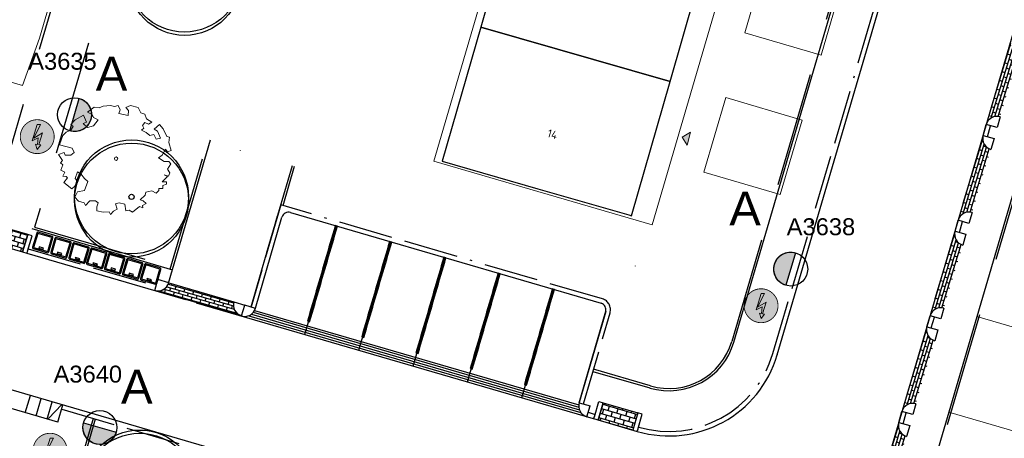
# Model space of a CAD drawing. Header units: metres. Extents: x 253535 to 254630, y 592458 to 593699.
# Tile 26 of 40: x 253860 to 253903, y 592933 to 592951. Entities that reach past the tile are written whole.
import ezdxf
from ezdxf.enums import TextEntityAlignment as Align

# ---------------------------------------------------------------- set-up
doc = ezdxf.new("R2010")
doc.units = ezdxf.units.M
doc.linetypes.add('ACAD_ISO11W100', pattern=[33, 12, -3, 12, -3, 0, -3])
doc.linetypes.add('DASHED', pattern=[19.05, 12.7, -6.35])
for name, color, linetype, lineweight in [('B-WE-GR-BOOM-S2', 114, 'Continuous', 9), ('B-WE-GR-BOOM_STAMDIAMETER-T', 7, 'Continuous', 25), ('B-WE-OG-BEBOUWING-T18', 254, 'Continuous', 18), ('B-WE-OG-TERREIN_ERF-GV', 254, 'Continuous', 18), ('N-woningen', 1, 'Continuous', 0)]:
    doc.layers.add(name, color=color, linetype=linetype, lineweight=lineweight)
doc.layers.add('B-WE-OG-BEBOUWING-GV', color=7, linetype='Continuous', lineweight=30, true_color=0x000000)
for name, color, linetype in [('N-EI-OV-Mast-S', 7, 'Continuous'), ('N-EI-OV-Mast_0_Symbool_Code', 7, 'Continuous'), ('N-EI-OV-Mast_1_Mastnummer-T', 7, 'Continuous'), ('N-EI-OV-Mast_2_Kast-en-Groep-T', 7, 'Continuous'), ('N-EI-OV-Mast_4_Overig_1-T', 7, 'Continuous'), ('N-EI-OV-Mast_5_Overig_2-T', 7, 'Continuous'), ('N-GR-BOOM', 3, 'Continuous'), ('N-WB-ARC-BETONSTEEN KF', 253, 'Continuous'), ('N-WB-ARC-KLINKER DF', 24, 'Continuous'), ('N-WB-BAND OPSLUITBAND 10x20', 7, 'DASHED'), ('N-WB-BAND TROTTOIRBAND 18 20', 7, 'ACAD_ISO11W100'), ('N-WB-CONTAINERVERZAMELPLAATS', 8, 'Continuous'), ('N-WB-INRITBLOK 18 20', 2, 'Continuous'), ('N-WB-KANTVERHARDING', 2, 'Continuous'), ('N-WB-MOLGOOT GEBAKKEN DF', 8, 'Continuous'), ('N-WB-PERRONBAND 18 20', 2, 'Continuous'), ('X-EI-OV-Aansluiting-S', 1, 'Continuous'), ('X-EI-OV-Aansluiting_0_Symbool_Code', 7, 'Continuous'), ('X-EI-OV-Aansluiting_1_Mastnummer-T', 7, 'Continuous'), ('X-EI-OV-Aansluiting_2_Groep_en_Fase-T', 7, 'Continuous'), ('X-EI-OV-Aansluiting_4_Overig_1-T', 7, 'Continuous'), ('X-EI-OV-Aansluiting_5_Overig_2-T', 7, 'Continuous')]:
    doc.layers.add(name, color=color, linetype=linetype)
doc.styles.add('ARIAL', font='arial.ttf')
doc.styles.add('NLCS-ISO', font='txt')
doc.styles.add('NLCS-ISO-M200-T18', font='txt', dxfattribs={"height": 0.36})

# ---------------------------------------------------------------- blocks, each defined once
blk = doc.blocks.new("'BOOM")
for centre, radius in [((0, 0), 2.8), ((0.002, -0.159), 2.8), ((0, 0), 0.126)]:
    blk.add_circle(centre, radius)
blk = doc.blocks.new('SGR-BOOM_06_ST')
at = {"linetype": 'Continuous', "flags": 128}
blk.add_lwpolyline([(2.698, 3.52), (2.53, 3.939), (2.197, 4.064), (1.945, 4.524), (1.273, 4.692), (0.855, 4.524), (1.108, 4.273), (1.064, 3.812), (0.228, 3.98), (0.352, 4.315), (0.184, 4.692), (-0.15, 4.609), (-0.486, 4.692), (-1.155, 4.65), (-1.491, 4.483), (-1.952, 4.565), (-2.539, 4.105), (-2.12, 3.896), (-1.994, 3.644), (-1.575, 3.435), (-1.994, 2.89), (-2.539, 2.766), (-2.915, 3.099), (-2.62, 3.217), (-2.873, 3.855), (-3.628, 3.435), (-4.004, 3.016), (-3.794, 2.848), (-4.004, 2.514), (-4.425, 2.346), (-4.717, 2.054), (-5.01, 1.214), (-3.88, 0.921), (-3.712, 0.544), (-4.004, 0.293), (-4.507, 0.293), (-4.602, 0.556), (-5.093, 0.376), (-4.758, -0.168), (-4.925, -0.377), (-4.717, -0.545), (-4.884, -1.006), (-4.532, -1.182), (-4.717, -1.551), (-4.424, -1.592), (-4.293, -1.707), (-4.619, -2.107), (-3.921, -2.682), (-3.668, -2.431), (-3.46, -1.97), (-3.627, -1.761), (-3.419, -1.174), (-3.124, -1.342), (-2.788, -1.761), (-2.496, -2.01), (-2.788, -2.808), (-3.419, -2.932), (-3.668, -3.394), (-3.333, -3.771), (-2.832, -3.897), (-2.769, -4.022), (-2.706, -4.148), (-2.328, -3.729), (-1.826, -3.729), (-1.575, -3.897), (-1.699, -4.273), (-1.699, -4.609), (-1.154, -4.736), (-0.61, -4.692), (-0.486, -4.945), (-0.233, -4.65), (0.101, -4.483), (-0.059, -4.007), (0.269, -3.896), (0.773, -4.023), (0.856, -4.609), (1.149, -4.565), (1.442, -4.736), (2.071, -4.232), (2.365, -4.356), (2.322, -4.147), (2.657, -3.98), (2.406, -3.728), (2.113, -3.644), (2.574, -3.226), (2.615, -2.975), (3.16, -2.848), (3.538, -3.058), (3.787, -2.807), (3.77, -2.633), (4.123, -2.633), (4.123, -2.387), (4.459, -2.263), (4.459, -2.054), (4.082, -2.054), (4.543, -1.591), (4.25, -1.425), (4.627, -1.55), (4.752, -1.257), (4.543, -0.921), (4.835, -0.461), (4.668, -0.252), (4.25, -0.252), (3.746, 0.085), (4.082, 0.294), (4.375, 0.838), (4.543, 0.589), (4.876, 0.713), (4.667, 1.425), (4.711, 1.886), (4.5, 1.97), (4.164, 2.64), (3.828, 3.013), (3.374, 2.604), (3.663, 2.431), (3.914, 1.802), (3.537, 1.718), (3.327, 2.136), (2.991, 2.054), (2.657, 2.305), (2.238, 2.514), (2.447, 2.682), (2.321, 2.932), (2.53, 3.184), (2.866, 3.059), (3.159, 3.227)], close=True, dxfattribs=at)
blk.add_circle((0, 0), 0.15)
at = {"layer": 'B-WE-GR-BOOM_STAMDIAMETER-T', "style": 'NLCS-ISO'}
blk.add_attdef('STAMDIAMETER', text='', height=0.3, dxfattribs=at).set_placement((0, 0), align=Align.BOTTOM_LEFT)
blk = doc.blocks.new('*U29')
at = {"layer": 'N-EI-OV-Mast-S'}
h = blk.add_hatch(color=0, dxfattribs=at)
h.dxf.hatch_style = 1
edge = h.paths.add_edge_path()
edge.add_line((-0.72, 0.21), (0.72, -0.21))
edge.add_arc((0, 0), 0.75, 523.716, 703.716, ccw=False)
blk.add_lwpolyline([(-0.72, 0.21), (0.72, -0.21, -1), (-0.72, 0.21, 0)], format="xyb", dxfattribs=at)
blk.add_circle((0, 0), 0.75, dxfattribs=at)
at = {"layer": 'N-EI-OV-Mast_0_Symbool_Code', "style": 'ARIAL'}
blk.add_attdef('CODE', text='', height=1.5, dxfattribs=at).set_placement((1.634, 1.808), align=Align.MIDDLE_CENTER)
at = {"layer": 'N-EI-OV-Mast_1_Mastnummer-T', "style": 'ARIAL'}
blk.add_attdef('MASTNR', text='', height=0.75, dxfattribs=at).set_placement((-2.049, 2.362), align=Align.MIDDLE_LEFT)
at = {"layer": 'N-EI-OV-Mast_2_Kast-en-Groep-T', "style": 'ARIAL'}
for tag, p in [('KASTNR', (-2.049, 1.237)), ('GROEP', (-2.049, 0.112))]:
    blk.add_attdef(tag, text='', height=0.75, dxfattribs=at).set_placement(p, align=Align.MIDDLE_LEFT)
at = {"layer": 'N-EI-OV-Mast_4_Overig_1-T', "style": 'ARIAL'}
blk.add_attdef('OVERIG1', text='', height=0.75, dxfattribs=at).set_placement((-2.049, -1.013), align=Align.MIDDLE_LEFT)
at = {"layer": 'N-EI-OV-Mast_5_Overig_2-T', "style": 'ARIAL'}
blk.add_attdef('OVERIG2', text='', height=0.75, dxfattribs=at).set_placement((-2.049, -2.138), align=Align.MIDDLE_LEFT)
blk = doc.blocks.new('*U25')
at = {"layer": 'N-EI-OV-Mast-S'}
h = blk.add_hatch(color=0, dxfattribs=at)
h.dxf.hatch_style = 1
edge = h.paths.add_edge_path()
edge.add_line((-0.21, -0.72), (0.21, 0.72))
edge.add_arc((0, 0), 0.75, 613.716, 793.716, ccw=False)
blk.add_lwpolyline([(-0.21, -0.72), (0.21, 0.72, -1), (-0.21, -0.72, 0)], format="xyb", dxfattribs=at)
blk.add_circle((0, 0), 0.75, dxfattribs=at)
at = {"layer": 'N-EI-OV-Mast_0_Symbool_Code', "style": 'ARIAL'}
blk.add_attdef('CODE', text='', height=1.5, dxfattribs=at).set_placement((1.634, 1.808), align=Align.MIDDLE_CENTER)
at = {"layer": 'N-EI-OV-Mast_1_Mastnummer-T', "style": 'ARIAL'}
blk.add_attdef('MASTNR', text='', height=0.75, dxfattribs=at).set_placement((-2.049, 2.362), align=Align.MIDDLE_LEFT)
at = {"layer": 'N-EI-OV-Mast_2_Kast-en-Groep-T', "style": 'ARIAL'}
for tag, p in [('KASTNR', (-2.049, 1.237)), ('GROEP', (-2.049, 0.112))]:
    blk.add_attdef(tag, text='', height=0.75, dxfattribs=at).set_placement(p, align=Align.MIDDLE_LEFT)
at = {"layer": 'N-EI-OV-Mast_4_Overig_1-T', "style": 'ARIAL'}
blk.add_attdef('OVERIG1', text='', height=0.75, dxfattribs=at).set_placement((-2.049, -1.013), align=Align.MIDDLE_LEFT)
at = {"layer": 'N-EI-OV-Mast_5_Overig_2-T', "style": 'ARIAL'}
blk.add_attdef('OVERIG2', text='', height=0.75, dxfattribs=at).set_placement((-2.049, -2.138), align=Align.MIDDLE_LEFT)
blk = doc.blocks.new('*U31')
at = {"layer": 'N-EI-OV-Mast-S'}
h = blk.add_hatch(color=0, dxfattribs=at)
h.dxf.hatch_style = 1
edge = h.paths.add_edge_path()
edge.add_line((0.211, 0.72), (-0.211, -0.72))
edge.add_arc((0, 0), 0.75, 793.6353, 973.6353, ccw=False)
blk.add_lwpolyline([(0.211, 0.72), (-0.211, -0.72, -1), (0.211, 0.72, 0)], format="xyb", dxfattribs=at)
blk.add_circle((0, 0), 0.75, dxfattribs=at)
at = {"layer": 'N-EI-OV-Mast_0_Symbool_Code', "style": 'ARIAL'}
blk.add_attdef('CODE', text='', height=1.5, dxfattribs=at).set_placement((-2.02, 2.678), align=Align.MIDDLE_CENTER)
at = {"layer": 'N-EI-OV-Mast_1_Mastnummer-T', "style": 'ARIAL'}
blk.add_attdef('MASTNR', text='', height=0.75, dxfattribs=at).set_placement((-0.177, 1.873), align=Align.MIDDLE_LEFT)
at = {"layer": 'N-EI-OV-Mast_2_Kast-en-Groep-T', "style": 'ARIAL'}
for tag, p in [('KASTNR', (-0.177, 0.748)), ('GROEP', (-0.177, -0.377))]:
    blk.add_attdef(tag, text='', height=0.75, dxfattribs=at).set_placement(p, align=Align.MIDDLE_LEFT)
at = {"layer": 'N-EI-OV-Mast_4_Overig_1-T', "style": 'ARIAL'}
blk.add_attdef('OVERIG1', text='', height=0.75, dxfattribs=at).set_placement((-0.177, -1.502), align=Align.MIDDLE_LEFT)
at = {"layer": 'N-EI-OV-Mast_5_Overig_2-T', "style": 'ARIAL'}
blk.add_attdef('OVERIG2', text='', height=0.75, dxfattribs=at).set_placement((-0.177, -2.627), align=Align.MIDDLE_LEFT)
blk = doc.blocks.new('*U7')
at = {"layer": 'X-EI-OV-Aansluiting-S'}
h = blk.add_hatch(color=0, dxfattribs=at)
h.set_gradient(color1=(0, 255, 0), tint=1, name='SPHERICAL')
edge = h.paths.add_edge_path()
edge.add_arc((0, 0), 0.75, 0, 360)
h = blk.add_hatch(color=7, dxfattribs=at)
h.dxf.hatch_style = 1
h.paths.add_polyline_path([(0.067, -0.354), (0.229, 0.164), (-0.156, -0.067), (0.15, 0.534), (0, 0.534), (-0.219, -0.183), (0.048, -0.047), (0.015, -0.345), (-0.07, -0.331), (0.002, -0.571), (0.152, -0.367)])
at = {"layer": 'X-EI-OV-Aansluiting-S', "color": 7, "const_width": 0.0375}
blk.add_lwpolyline([(0, 0.75, -1), (0, -0.75, -1), (0, 0.75, -1.11402)], format="xyb", dxfattribs=at)
at = {"layer": 'X-EI-OV-Aansluiting-S', "color": 7, "lineweight": 0, "flags": 128}
blk.add_lwpolyline([(0.067, -0.354), (0.229, 0.164), (-0.156, -0.067), (0.15, 0.534), (0, 0.534), (-0.219, -0.183), (0.048, -0.047), (0.015, -0.345), (-0.07, -0.331), (0.002, -0.571), (0.152, -0.367)], close=True, dxfattribs=at)
at = {"layer": 'X-EI-OV-Aansluiting_0_Symbool_Code', "style": 'ARIAL'}
blk.add_attdef('CODE', text='', height=1.5, dxfattribs=at).set_placement((-10, 0), align=Align.MIDDLE_CENTER)
at = {"layer": 'X-EI-OV-Aansluiting_1_Mastnummer-T', "style": 'ARIAL'}
blk.add_attdef('MASTNR', text='', height=0.75, dxfattribs=at).set_placement((6.75, 2.25), align=Align.MIDDLE_LEFT)
at = {"layer": 'X-EI-OV-Aansluiting_2_Groep_en_Fase-T', "style": 'ARIAL'}
for tag, p in [('KASTNR', (6.75, 1.125)), ('GROEP', (6.75, 0))]:
    blk.add_attdef(tag, text='', height=0.75, dxfattribs=at).set_placement(p, align=Align.MIDDLE_LEFT)
at = {"layer": 'X-EI-OV-Aansluiting_4_Overig_1-T', "style": 'ARIAL'}
blk.add_attdef('OVERIG1', text='', height=0.75, dxfattribs=at).set_placement((6.75, -1.125), align=Align.MIDDLE_LEFT)
at = {"layer": 'X-EI-OV-Aansluiting_5_Overig_2-T', "style": 'ARIAL'}
blk.add_attdef('OVERIG2', text='', height=0.75, dxfattribs=at).set_placement((6.75, -2.25), align=Align.MIDDLE_LEFT)

msp = doc.modelspace()

# ---------------------------------------------------------------- hatches: boundary and pattern name
at = {"layer": 'N-WB-ARC-KLINKER DF'}
h = msp.add_hatch(dxfattribs=at)
h.set_pattern_fill('AR-BRSTD', color=252, scale=0.002, angle=73.1, style=0)
h.set_pattern_definition([(73.1, (-7.83032, -26.66706), (-0.129632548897, 0.039385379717), []), (163.1, (-7.83032, -26.66706), (-0.188703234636, -0.155039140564), [0.1354836, -0.1354836])])
edge = h.paths.add_edge_path()
edge.add_arc((253903.876, 592950.401), 0.505, 164.7674, 253.6351)
edge.add_line((253903.734, 592949.917), (253902.9, 592947.129))
edge.add_arc((253902.764, 592946.647), 0.501, 74.228, 164.1389)
edge.add_line((253902.282, 592946.784), (253903.389, 592950.534))
h = msp.add_hatch(dxfattribs=at)
h.set_pattern_fill('AR-BRSTD', color=252, scale=0.002, angle=73.1, style=0)
h.set_pattern_definition([(73.1, (-9.07276, -30.89757), (-0.129632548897, 0.039385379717), []), (163.1, (-9.07276, -30.89757), (-0.188703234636, -0.155039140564), [0.1354836, -0.1354836])])
edge = h.paths.add_edge_path()
edge.add_arc((253902.634, 592946.171), 0.505, 164.7674, 253.6351)
edge.add_line((253902.492, 592945.686), (253901.657, 592942.899))
edge.add_arc((253901.521, 592942.417), 0.501, 74.228, 164.1389)
edge.add_line((253901.04, 592942.554), (253902.147, 592946.304))
h = msp.add_hatch(dxfattribs=at)
h.set_pattern_fill('AR-B816', color=252, scale=0.001, angle=163.4244)
h.set_pattern_definition([(163.424422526, (783797.80307, 225267.77268), (-0.057968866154, -0.194755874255), []), (253.424422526, (783797.80307, 225267.77268), (0.1367870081, -0.25272474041), [0.2032, -0.2032])])
h.paths.add_polyline_path([(253858.118, 592941.603), (253859.654, 592941.155), (253859.881, 592941.924), (253858.345, 592942.371)])
h = msp.add_hatch(dxfattribs=at)
h.set_pattern_fill('AR-BRSTD', color=252, scale=0.002, angle=73.1, style=0)
h.set_pattern_definition([(73.1, (-10.31581, -35.13012), (-0.129632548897, 0.039385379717), []), (163.1, (-10.31581, -35.13012), (-0.188703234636, -0.155039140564), [0.1354836, -0.1354836])])
edge = h.paths.add_edge_path()
edge.add_arc((253901.391, 592941.938), 0.505, 164.7674, 253.6351)
edge.add_line((253901.248, 592941.454), (253900.414, 592938.666))
edge.add_arc((253900.278, 592938.184), 0.501, 74.228, 164.1389)
edge.add_line((253899.797, 592938.321), (253900.904, 592942.071))
h = msp.add_hatch(dxfattribs=at)
h.set_pattern_fill('AR-BRSTD', color=252, scale=0.002, angle=344, style=0)
h.set_pattern_definition([(344, (32.71913, -9.55932), (0.03734434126, 0.130235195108), []), (74, (32.71913, -9.55932), (-0.157984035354, 0.18624470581), [0.1354836, -0.1354836])])
edge = h.paths.add_edge_path()
edge.add_line((253866.122, 592939.787), (253868.997, 592938.945))
edge.add_arc((253869.477, 592938.804), 0.5, 163.6222, 249.8762)
edge.add_line((253869.305, 592938.335), (253865.499, 592939.446))
edge.add_arc((253865.638, 592939.931), 0.505, 254.048, 343.4032)
h = msp.add_hatch(dxfattribs=at)
h.set_pattern_fill('AR-BRSTD', color=252, scale=0.002, angle=73.1, style=0)
h.set_pattern_definition([(73.1, (-11.558, -39.3596), (-0.129632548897, 0.039385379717), []), (163.1, (-11.558, -39.3596), (-0.188703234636, -0.155039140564), [0.1354836, -0.1354836])])
edge = h.paths.add_edge_path()
edge.add_arc((253900.149, 592937.709), 0.505, 164.7674, 253.6351)
edge.add_line((253900.006, 592937.224), (253899.172, 592934.437))
edge.add_arc((253899.036, 592933.955), 0.501, 74.228, 164.1389)
edge.add_line((253898.555, 592934.092), (253899.661, 592937.841))
h = msp.add_hatch(dxfattribs=at)
h.set_pattern_fill('AR-B816', color=252, scale=0.001, angle=343.5275)
h.set_pattern_definition([(343.527536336, (-339598.2124, 845671.0233), (0.057618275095, 0.194859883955), []), (73.527536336, (-339598.2124, 845671.0233), (-0.13724160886, 0.25247815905), [0.2032, -0.2032])])
h.paths.add_polyline_path([(253885.338, 592934.483), (253886.874, 592934.037), (253886.651, 592933.268), (253885.114, 592933.715)])
h = msp.add_hatch(dxfattribs=at)
h.set_pattern_fill('AR-BRSTD', color=252, scale=0.002, angle=73.1, style=0)
h.set_pattern_definition([(73.1, (-12.80115, -43.59251), (-0.129632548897, 0.039385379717), []), (163.1, (-12.80115, -43.5925), (-0.188703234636, -0.155039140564), [0.1354836, -0.1354836])])
edge = h.paths.add_edge_path()
edge.add_arc((253898.905, 592933.476), 0.505, 164.7674, 253.6351)
edge.add_line((253898.763, 592932.991), (253897.929, 592930.204))
edge.add_arc((253897.793, 592929.722), 0.501, 74.228, 164.1389)
edge.add_line((253897.311, 592929.859), (253898.418, 592933.609))
at = {"layer": 'N-woningen'}
h = msp.add_hatch(color=252, dxfattribs=at)
h.dxf.hatch_style = 1
h.paths.add_polyline_path([(253889.047, 592945.867), (253888.836, 592946.235), (253889.204, 592946.446)])

# ---------------------------------------------------------------- linework, layer by layer
at = {"layer": 'B-WE-OG-BEBOUWING-GV', "color": 252}
for points in [[(253890.003, 592954.614), (253881.621, 592957.021), (253879.918, 592951.091), (253888.3, 592948.683)], [(253888.3, 592948.683), (253879.918, 592951.091), (253878.214, 592945.16), (253882.444, 592943.945), (253886.474, 592942.787), (253886.596, 592942.752)]]:
    msp.add_lwpolyline(points, close=True, dxfattribs=at)
at = {"layer": 'B-WE-OG-TERREIN_ERF-GV', "color": 252}
msp.add_lwpolyline([(253890.003, 592954.614), (253888.3, 592948.683), (253886.596, 592942.752), (253886.474, 592942.787), (253882.444, 592943.945), (253878.214, 592945.16), (253879.918, 592951.091), (253881.621, 592957.021), (253883.325, 592962.952), (253885.028, 592968.883), (253886.732, 592974.813), (253888.435, 592980.744), (253890.139, 592986.675), (253898.521, 592984.267), (253896.818, 592978.337), (253895.114, 592972.406), (253893.411, 592966.475), (253891.707, 592960.544)], close=True, dxfattribs=at)
at = {"layer": 'N-WB-ARC-BETONSTEEN KF', "color": 252}
for points in [[(253873.527, 592942.095), (253873.583, 592942.287), (253873.487, 592942.316), (253873.431, 592942.124)], [(253873.359, 592941.52), (253873.415, 592941.712), (253873.319, 592941.74), (253873.263, 592941.548)], [(253873.415, 592941.712), (253873.471, 592941.904), (253873.375, 592941.932), (253873.319, 592941.74)], [(253873.471, 592941.904), (253873.527, 592942.095), (253873.431, 592942.124), (253873.375, 592941.932)], [(253873.247, 592941.136), (253873.303, 592941.328), (253873.207, 592941.356), (253873.151, 592941.164)], [(253873.303, 592941.328), (253873.359, 592941.52), (253873.263, 592941.548), (253873.207, 592941.356)], [(253875.871, 592941.203), (253875.927, 592941.394), (253875.831, 592941.423), (253875.775, 592941.231)], [(253875.927, 592941.394), (253875.983, 592941.586), (253875.887, 592941.615), (253875.831, 592941.423)], [(253873.135, 592940.752), (253873.191, 592940.944), (253873.095, 592940.972), (253873.039, 592940.78)], [(253873.191, 592940.944), (253873.247, 592941.136), (253873.151, 592941.164), (253873.095, 592940.972)], [(253875.759, 592940.819), (253875.815, 592941.011), (253875.719, 592941.039), (253875.663, 592940.847)], [(253875.815, 592941.011), (253875.871, 592941.203), (253875.775, 592941.231), (253875.719, 592941.039)], [(253878.327, 592940.693), (253878.383, 592940.885), (253878.287, 592940.914), (253878.231, 592940.722)], [(253873.022, 592940.368), (253873.078, 592940.56), (253872.983, 592940.588), (253872.926, 592940.396)], [(253873.078, 592940.56), (253873.135, 592940.752), (253873.039, 592940.78), (253872.983, 592940.588)], [(253875.59, 592940.243), (253875.646, 592940.435), (253875.551, 592940.463), (253875.494, 592940.271)], [(253875.646, 592940.435), (253875.703, 592940.627), (253875.607, 592940.655), (253875.551, 592940.463)], [(253875.703, 592940.627), (253875.759, 592940.819), (253875.663, 592940.847), (253875.607, 592940.655)], [(253878.214, 592940.31), (253878.271, 592940.502), (253878.175, 592940.53), (253878.119, 592940.338)], [(253878.271, 592940.502), (253878.327, 592940.693), (253878.231, 592940.722), (253878.175, 592940.53)], [(253872.854, 592939.792), (253872.91, 592939.984), (253872.814, 592940.012), (253872.758, 592939.82)], [(253872.91, 592939.984), (253872.966, 592940.176), (253872.87, 592940.204), (253872.814, 592940.012)], [(253872.966, 592940.176), (253873.022, 592940.368), (253872.926, 592940.396), (253872.87, 592940.204)], [(253875.478, 592939.859), (253875.534, 592940.051), (253875.438, 592940.079), (253875.382, 592939.887)], [(253875.534, 592940.051), (253875.59, 592940.243), (253875.494, 592940.271), (253875.438, 592940.079)], [(253878.102, 592939.926), (253878.158, 592940.118), (253878.062, 592940.146), (253878.006, 592939.954)], [(253878.158, 592940.118), (253878.214, 592940.31), (253878.119, 592940.338), (253878.062, 592940.146)], [(253880.67, 592939.801), (253880.726, 592939.992), (253880.63, 592940.021), (253880.574, 592939.829)], [(253880.726, 592939.992), (253880.782, 592940.184), (253880.687, 592940.213), (253880.63, 592940.021)], [(253872.742, 592939.408), (253872.798, 592939.6), (253872.702, 592939.628), (253872.646, 592939.436)], [(253872.798, 592939.6), (253872.854, 592939.792), (253872.758, 592939.82), (253872.702, 592939.628)], [(253875.366, 592939.475), (253875.422, 592939.667), (253875.326, 592939.695), (253875.27, 592939.503)], [(253875.422, 592939.667), (253875.478, 592939.859), (253875.382, 592939.887), (253875.326, 592939.695)], [(253877.934, 592939.35), (253877.99, 592939.542), (253877.894, 592939.57), (253877.838, 592939.378)], [(253877.99, 592939.542), (253878.046, 592939.734), (253877.95, 592939.762), (253877.894, 592939.57)], [(253878.046, 592939.734), (253878.102, 592939.926), (253878.006, 592939.954), (253877.95, 592939.762)], [(253880.558, 592939.417), (253880.614, 592939.609), (253880.518, 592939.637), (253880.462, 592939.445)], [(253880.614, 592939.609), (253880.67, 592939.801), (253880.574, 592939.829), (253880.518, 592939.637)], [(253872.63, 592939.024), (253872.686, 592939.216), (253872.59, 592939.244), (253872.534, 592939.052)], [(253872.686, 592939.216), (253872.742, 592939.408), (253872.646, 592939.436), (253872.59, 592939.244)], [(253875.198, 592938.899), (253875.254, 592939.091), (253875.158, 592939.119), (253875.102, 592938.927)], [(253875.254, 592939.091), (253875.31, 592939.283), (253875.214, 592939.311), (253875.158, 592939.119)], [(253875.31, 592939.283), (253875.366, 592939.475), (253875.27, 592939.503), (253875.214, 592939.311)], [(253877.822, 592938.966), (253877.878, 592939.158), (253877.782, 592939.186), (253877.726, 592938.994)], [(253877.878, 592939.158), (253877.934, 592939.35), (253877.838, 592939.378), (253877.782, 592939.186)], [(253880.446, 592939.033), (253880.502, 592939.225), (253880.406, 592939.253), (253880.35, 592939.061)], [(253880.502, 592939.225), (253880.558, 592939.417), (253880.462, 592939.445), (253880.406, 592939.253)], [(253883.014, 592938.908), (253883.07, 592939.1), (253882.974, 592939.128), (253882.918, 592938.936)], [(253883.07, 592939.1), (253883.126, 592939.292), (253883.03, 592939.32), (253882.974, 592939.128)], [(253883.126, 592939.292), (253883.182, 592939.483), (253883.086, 592939.512), (253883.03, 592939.32)], [(253872.518, 592938.64), (253872.574, 592938.832), (253872.478, 592938.86), (253872.422, 592938.668)], [(253872.574, 592938.832), (253872.63, 592939.024), (253872.534, 592939.052), (253872.478, 592938.86)], [(253875.086, 592938.515), (253875.142, 592938.707), (253875.046, 592938.735), (253874.99, 592938.543)], [(253875.142, 592938.707), (253875.198, 592938.899), (253875.102, 592938.927), (253875.046, 592938.735)], [(253877.71, 592938.582), (253877.766, 592938.774), (253877.67, 592938.802), (253877.614, 592938.61)], [(253877.766, 592938.774), (253877.822, 592938.966), (253877.726, 592938.994), (253877.67, 592938.802)], [(253880.278, 592938.457), (253880.334, 592938.649), (253880.238, 592938.677), (253880.182, 592938.485)], [(253880.334, 592938.649), (253880.39, 592938.841), (253880.294, 592938.869), (253880.238, 592938.677)], [(253880.39, 592938.841), (253880.446, 592939.033), (253880.35, 592939.061), (253880.294, 592938.869)], [(253882.902, 592938.524), (253882.958, 592938.716), (253882.862, 592938.744), (253882.806, 592938.552)], [(253882.958, 592938.716), (253883.014, 592938.908), (253882.918, 592938.936), (253882.862, 592938.744)], [(253872.349, 592938.064), (253872.405, 592938.256), (253872.309, 592938.284), (253872.253, 592938.092)], [(253872.405, 592938.256), (253872.461, 592938.448), (253872.365, 592938.476), (253872.309, 592938.284)], [(253872.461, 592938.448), (253872.518, 592938.64), (253872.422, 592938.668), (253872.365, 592938.476)], [(253874.973, 592938.131), (253875.029, 592938.323), (253874.933, 592938.351), (253874.877, 592938.159)], [(253875.029, 592938.323), (253875.086, 592938.515), (253874.99, 592938.543), (253874.933, 592938.351)], [(253877.597, 592938.198), (253877.654, 592938.39), (253877.558, 592938.418), (253877.501, 592938.226)], [(253877.654, 592938.39), (253877.71, 592938.582), (253877.614, 592938.61), (253877.558, 592938.418)], [(253880.165, 592938.073), (253880.222, 592938.265), (253880.126, 592938.293), (253880.069, 592938.101)], [(253880.222, 592938.265), (253880.278, 592938.457), (253880.182, 592938.485), (253880.126, 592938.293)], [(253882.79, 592938.14), (253882.846, 592938.332), (253882.75, 592938.36), (253882.694, 592938.168)], [(253882.846, 592938.332), (253882.902, 592938.524), (253882.806, 592938.552), (253882.75, 592938.36)], [(253874.861, 592937.747), (253874.917, 592937.939), (253874.821, 592937.967), (253874.765, 592937.775)], [(253874.917, 592937.939), (253874.973, 592938.131), (253874.877, 592938.159), (253874.821, 592937.967)], [(253877.429, 592937.622), (253877.485, 592937.814), (253877.389, 592937.842), (253877.333, 592937.65)], [(253877.485, 592937.814), (253877.541, 592938.006), (253877.445, 592938.034), (253877.389, 592937.842)], [(253877.541, 592938.006), (253877.597, 592938.198), (253877.501, 592938.226), (253877.445, 592938.034)], [(253880.053, 592937.689), (253880.109, 592937.881), (253880.013, 592937.909), (253879.957, 592937.717)], [(253880.109, 592937.881), (253880.165, 592938.073), (253880.069, 592938.101), (253880.013, 592937.909)], [(253882.677, 592937.756), (253882.733, 592937.948), (253882.637, 592937.976), (253882.581, 592937.784)], [(253882.733, 592937.948), (253882.79, 592938.14), (253882.694, 592938.168), (253882.637, 592937.976)], [(253874.749, 592937.363), (253874.805, 592937.555), (253874.709, 592937.583), (253874.653, 592937.391)], [(253874.805, 592937.555), (253874.861, 592937.747), (253874.765, 592937.775), (253874.709, 592937.583)], [(253877.317, 592937.238), (253877.373, 592937.43), (253877.277, 592937.458), (253877.221, 592937.266)], [(253877.373, 592937.43), (253877.429, 592937.622), (253877.333, 592937.65), (253877.277, 592937.458)], [(253879.941, 592937.305), (253879.997, 592937.497), (253879.901, 592937.525), (253879.845, 592937.333)], [(253879.997, 592937.497), (253880.053, 592937.689), (253879.957, 592937.717), (253879.901, 592937.525)], [(253882.509, 592937.18), (253882.565, 592937.372), (253882.469, 592937.4), (253882.413, 592937.208)], [(253882.565, 592937.372), (253882.621, 592937.564), (253882.525, 592937.592), (253882.469, 592937.4)], [(253882.621, 592937.564), (253882.677, 592937.756), (253882.581, 592937.784), (253882.525, 592937.592)], [(253877.205, 592936.854), (253877.261, 592937.046), (253877.165, 592937.074), (253877.109, 592936.882)], [(253877.261, 592937.046), (253877.317, 592937.238), (253877.221, 592937.266), (253877.165, 592937.074)], [(253879.773, 592936.729), (253879.829, 592936.921), (253879.733, 592936.949), (253879.677, 592936.757)], [(253879.829, 592936.921), (253879.885, 592937.113), (253879.789, 592937.141), (253879.733, 592936.949)], [(253879.885, 592937.113), (253879.941, 592937.305), (253879.845, 592937.333), (253879.789, 592937.141)], [(253882.397, 592936.796), (253882.453, 592936.988), (253882.357, 592937.016), (253882.301, 592936.824)], [(253882.453, 592936.988), (253882.509, 592937.18), (253882.413, 592937.208), (253882.357, 592937.016)], [(253877.149, 592936.662), (253877.205, 592936.854), (253877.109, 592936.882), (253877.053, 592936.69)], [(253879.661, 592936.345), (253879.717, 592936.537), (253879.621, 592936.565), (253879.565, 592936.373)], [(253879.717, 592936.537), (253879.773, 592936.729), (253879.677, 592936.757), (253879.621, 592936.565)], [(253882.285, 592936.412), (253882.341, 592936.604), (253882.245, 592936.632), (253882.189, 592936.44)], [(253882.341, 592936.604), (253882.397, 592936.796), (253882.301, 592936.824), (253882.245, 592936.632)], [(253879.548, 592935.961), (253879.604, 592936.153), (253879.508, 592936.181), (253879.452, 592935.989)], [(253879.604, 592936.153), (253879.661, 592936.345), (253879.565, 592936.373), (253879.508, 592936.181)], [(253882.172, 592936.028), (253882.229, 592936.22), (253882.133, 592936.248), (253882.076, 592936.056)], [(253882.229, 592936.22), (253882.285, 592936.412), (253882.189, 592936.44), (253882.133, 592936.248)], [(253882.004, 592935.452), (253882.06, 592935.644), (253881.964, 592935.672), (253881.908, 592935.48)], [(253882.06, 592935.644), (253882.116, 592935.836), (253882.02, 592935.864), (253881.964, 592935.672)], [(253882.116, 592935.836), (253882.172, 592936.028), (253882.076, 592936.056), (253882.02, 592935.864)], [(253881.948, 592935.26), (253882.004, 592935.452), (253881.908, 592935.48), (253881.852, 592935.288)]]:
    msp.add_lwpolyline(points, close=True, dxfattribs=at)
at = {"layer": 'N-WB-ARC-KLINKER DF', "color": 252}
for points in [[(253858.118, 592941.603), (253859.654, 592941.155), (253859.881, 592941.924), (253858.345, 592942.371)], [(253885.338, 592934.483), (253886.874, 592934.037), (253886.651, 592933.268), (253885.114, 592933.715)]]:
    msp.add_lwpolyline(points, close=True, dxfattribs=at)
msp.add_lwpolyline([(253866.122, 592939.787), (253868.997, 592938.945, 0.395191), (253869.305, 592938.335), (253865.499, 592939.446, 0.410921)], format="xyb", close=True, dxfattribs=at)
at = {"layer": 'N-WB-BAND OPSLUITBAND 10x20', "color": 252, "ltscale": 0.4}
for p, q in [((253877.55, 593001.585), (253860.183, 592942.251)), ((253866.184, 592940.391), (253867.862, 592946.131)), ((253871.173, 592943.2), (253871.683, 592944.941)), ((253860.183, 592942.252), (253866.213, 592940.49)), ((253866.309, 592940.462), (253866.314, 592940.461)), ((253862.868, 592933.757), (253861.522, 592929.15))]:
    msp.add_line(p, q, dxfattribs=at)
for points in [[(253858.262, 592942.809), (253873.123, 592993.597)], [(253907.372, 592992.858), (253891.027, 592937.195)], [(253896.281, 592918.892), (253913.631, 592977.972)], [(253887.431, 592935.229), (253884.914, 592935.964)]]:
    msp.add_lwpolyline(points, dxfattribs=at)
msp.add_arc((253888.244, 592938.012), 2.9, 253.716, 343.634, dxfattribs=at)
at = {"layer": 'N-WB-BAND TROTTOIRBAND 18 20', "color": 252, "ltscale": 0.2}
for p, q in [((253892.85, 592936.66), (253905.641, 592980.22)), ((253902.9, 592947.13), (253902.764, 592946.649)), ((253902.764, 592946.649), (253902.283, 592946.785)), ((253902.339, 592946.249), (253902.475, 592946.73)), ((253902.147, 592946.304), (253902.628, 592946.167)), ((253902.628, 592946.167), (253902.492, 592945.686)), ((253871.076, 592943.228), (253869.761, 592938.724)), ((253885.302, 592939.074), (253871.077, 592943.228)), ((253869.76, 592938.721), (253870.936, 592942.748)), ((253901.657, 592942.897), (253901.521, 592942.416)), ((253901.521, 592942.416), (253901.04, 592942.552)), ((253901.096, 592942.017), (253901.232, 592942.498)), ((253900.904, 592942.071), (253901.385, 592941.935)), ((253901.385, 592941.935), (253901.249, 592941.454)), ((253859.902, 592941.292), (253865.553, 592939.641)), ((253865.496, 592939.45), (253865.64, 592939.93)), ((253867.173, 592939.064), (253867.173, 592939.064)), ((253868.995, 592938.94), (253869.477, 592938.799)), ((253869.333, 592938.319), (253869.477, 592938.799)), ((253884.466, 592934.429), (253885.642, 592938.454)), ((253900.279, 592938.186), (253899.797, 592938.323)), ((253899.854, 592937.787), (253899.99, 592938.268)), ((253900.415, 592938.668), (253900.279, 592938.186)), ((253899.661, 592937.841), (253900.142, 592937.705)), ((253900.142, 592937.705), (253900.006, 592937.224)), ((253884.275, 592934.483), (253884.755, 592934.337)), ((253899.172, 592934.435), (253899.035, 592933.954)), ((253861.381, 592934.192), (253867.709, 592932.343)), ((253884.67, 592934.056), (253884.979, 592933.966)), ((253899.035, 592933.954), (253898.554, 592934.09)), ((253898.611, 592933.554), (253898.747, 592934.035)), ((253898.418, 592933.609), (253898.899, 592933.472)), ((253898.899, 592933.472), (253898.763, 592932.991))]:
    msp.add_line(p, q, dxfattribs=at)
at = {"layer": 'N-WB-BAND TROTTOIRBAND 18 20', "color": 252}
for p, q in [((253866.118, 592939.787), (253865.64, 592939.93)), ((253869.336, 592938.321), (253869.477, 592938.799)), ((253869.954, 592938.656), (253869.477, 592938.799)), ((253884.61, 592933.86), (253884.755, 592934.337))]:
    msp.add_line(p, q, dxfattribs=at)
at = {"layer": 'N-WB-BAND TROTTOIRBAND 18 20', "color": 252, "ltscale": 0.2}
for centre, radius, start, end in [((253885.162, 592938.594), 0.5, 343.716, 73.716), ((253888.244, 592938.012), 4.8, 253.716, 343.6353), ((253884.754, 592934.345), 0.3, 163.716, 164.4709)]:
    msp.add_arc(centre, radius, start, end, dxfattribs=at)
at = {"layer": 'N-WB-CONTAINERVERZAMELPLAATS', "color": 252}
for points in [[(253860.961, 592941.837), (253860.338, 592942.021, 0.414214), (253860.275, 592941.987), (253860.092, 592941.364, 0.414214), (253860.125, 592941.301), (253860.749, 592941.118, 0.414214), (253860.811, 592941.151), (253860.995, 592941.775, 0.414214)], [(253861.766, 592941.601), (253861.143, 592941.785, 0.414214), (253861.081, 592941.751), (253860.897, 592941.128, 0.414214), (253860.931, 592941.066), (253861.554, 592940.882, 0.414214), (253861.616, 592940.916), (253861.8, 592941.539, 0.414214)], [(253862.564, 592941.368), (253861.94, 592941.551, 0.414214), (253861.878, 592941.518), (253861.694, 592940.894, 0.414214), (253861.728, 592940.832), (253862.351, 592940.648, 0.414214), (253862.414, 592940.682), (253862.598, 592941.305, 0.414214)], [(253863.35, 592941.135), (253862.727, 592941.319, 0.414214), (253862.665, 592941.285), (253862.481, 592940.662, 0.414214), (253862.514, 592940.6), (253863.138, 592940.416, 0.414214), (253863.2, 592940.45), (253863.384, 592941.073, 0.414214)], [(253864.142, 592940.905), (253863.518, 592941.089, 0.414214), (253863.456, 592941.055), (253863.272, 592940.432, 0.414214), (253863.306, 592940.37), (253863.93, 592940.186, 0.414214), (253863.992, 592940.22), (253864.176, 592940.843, 0.414214)], [(253864.942, 592940.671), (253864.318, 592940.855, 0.414214), (253864.256, 592940.821), (253864.072, 592940.198, 0.414214), (253864.106, 592940.136), (253864.73, 592939.952, 0.414214), (253864.792, 592939.985), (253864.976, 592940.609, 0.414214)], [(253865.738, 592940.443), (253865.114, 592940.627, 0.414214), (253865.052, 592940.593), (253864.868, 592939.97, 0.414214), (253864.902, 592939.908), (253865.526, 592939.724, 0.414214), (253865.588, 592939.758), (253865.772, 592940.381, 0.414214)]]:
    msp.add_lwpolyline(points, format="xyb", close=True, dxfattribs=at)
for points in [[(253860.947, 592941.789), (253860.323, 592941.973), (253860.139, 592941.349), (253860.763, 592941.166)], [(253861.752, 592941.553), (253861.129, 592941.737), (253860.945, 592941.114), (253861.568, 592940.93)], [(253860.577, 592941.316), (253860.385, 592941.373), (253860.371, 592941.325), (253860.563, 592941.268)], [(253862.55, 592941.32), (253861.926, 592941.503), (253861.742, 592940.88), (253862.366, 592940.696)], [(253861.383, 592941.08), (253861.191, 592941.137), (253861.177, 592941.089), (253861.368, 592941.032)], [(253862.18, 592940.847), (253861.988, 592940.903), (253861.974, 592940.855), (253862.166, 592940.799)], [(253863.336, 592941.087), (253862.712, 592941.271), (253862.529, 592940.648), (253863.152, 592940.464)], [(253864.128, 592940.857), (253863.504, 592941.041), (253863.32, 592940.418), (253863.944, 592940.234)], [(253862.966, 592940.614), (253862.775, 592940.671), (253862.76, 592940.623), (253862.952, 592940.566)], [(253863.758, 592940.384), (253863.566, 592940.441), (253863.552, 592940.393), (253863.744, 592940.336)], [(253864.928, 592940.623), (253864.304, 592940.807), (253864.12, 592940.184), (253864.744, 592940)], [(253865.724, 592940.395), (253865.1, 592940.579), (253864.916, 592939.956), (253865.54, 592939.772)], [(253864.558, 592940.15), (253864.366, 592940.207), (253864.352, 592940.159), (253864.544, 592940.102)], [(253865.354, 592939.922), (253865.162, 592939.979), (253865.148, 592939.931), (253865.34, 592939.874)]]:
    msp.add_lwpolyline(points, close=True, dxfattribs=at)
at = {"layer": 'N-WB-INRITBLOK 18 20', "color": 252}
for p, q in [((253861.917, 592934.243), (253855.198, 592936.206)), ((253861.212, 592933.616), (253854.973, 592935.438)), ((253859.773, 592934.036), (253859.997, 592934.804)), ((253860.253, 592933.896), (253860.477, 592934.664)), ((253860.733, 592933.756), (253860.957, 592934.524)), ((253860.795, 592933.79), (253861.389, 592934.398)), ((253861.212, 592933.616), (253861.437, 592934.384))]:
    msp.add_line(p, q, dxfattribs=at)
at = {"layer": 'N-WB-KANTVERHARDING', "color": 252}
for p, q in [((253893.042, 592936.604), (253910.016, 592994.41)), ((253910.131, 592973.503), (253895.702, 592924.374)), ((253892.338, 592925.357), (253806.212, 592950.516)), ((253902.147, 592946.304), (253902.283, 592946.785)), ((253866.111, 592939.766), (253867.958, 592946.103)), ((253870.449, 592941.088), (253871.587, 592944.969)), ((253871.5, 592942.896), (253885.245, 592938.881)), ((253860.059, 592942.183), (253866.281, 592940.366)), ((253900.904, 592942.071), (253901.04, 592942.552)), ((253859.846, 592941.1), (253866.856, 592939.052)), ((253886.769, 592940.528), (253886.769, 592940.529)), ((253866.281, 592940.366), (253866.286, 592940.365)), ((253867.334, 592938.904), (253884.888, 592933.784)), ((253885.449, 592938.509), (253884.274, 592934.485)), ((253899.661, 592937.841), (253899.797, 592938.323)), ((253891.123, 592937.167), (253891.123, 592937.167)), ((253893.042, 592936.611), (253893.04, 592936.604)), ((253884.886, 592935.868), (253887.403, 592935.133)), ((253898.418, 592933.609), (253898.554, 592934.09)), ((253862.772, 592933.785), (253861.398, 592929.082)), ((253884.902, 592933.78), (253886.842, 592933.213))]:
    msp.add_line(p, q, dxfattribs=at)
for points in [[(253891.121, 592937.167), (253905.043, 592984.573)], [(253897.761, 592924.287), (253914.029, 592979.682)], [(253869.296, 592945.623), (253869.299, 592945.631)], [(253869.955, 592938.657), (253871.128, 592942.694)], [(253872.133, 592937.502), (253873.535, 592942.302)], [(253874.533, 592936.801), (253875.935, 592941.601)], [(253876.932, 592936.1), (253878.334, 592940.9)], [(253879.332, 592935.399), (253880.734, 592940.199)], [(253881.732, 592934.698), (253883.134, 592939.498)], [(253884.27, 592934.471), (253885.453, 592938.525)], [(253893.042, 592936.611), (253893.042, 592936.609)]]:
    msp.add_lwpolyline(points, dxfattribs=at)
for centre, radius, start, end in [((253902.764, 592946.649), 0.5, 74.2026, 164.2026), ((253902.628, 592946.167), 0.5, 164.2026, 254.2026), ((253871.415, 592942.608), 0.3, 73.716, 163.716), ((253901.521, 592942.416), 0.5, 74.2026, 164.2026), ((253901.385, 592941.935), 0.5, 164.2026, 254.2026), ((253865.638, 592939.929), 0.5, 253.6222, 343.6261), ((253869.476, 592938.801), 0.5, 163.9378, 253.9418), ((253885.161, 592938.593), 0.3, 343.716, 73.716), ((253900.279, 592938.186), 0.5, 74.2026, 164.2026), ((253869.475, 592938.798), 0.5, 253.6222, 343.6261), ((253900.142, 592937.705), 0.5, 164.2026, 254.2026), ((253888.244, 592938.012), 3, 253.716, 343.634), ((253888.244, 592938.012), 5, 253.716, 343.6353), ((253884.754, 592934.345), 0.5, 163.716, 253.716), ((253884.754, 592934.339), 0.5, 163.3927, 253.3967), ((253899.035, 592933.954), 0.5, 74.2026, 164.2026), ((253898.899, 592933.472), 0.5, 164.2026, 254.2026)]:
    msp.add_arc(centre, radius, start, end, dxfattribs=at)
at = {"layer": 'N-WB-MOLGOOT GEBAKKEN DF', "color": 252}
for p, q in [((253869.448, 592938.704), (253869.449, 592938.704)), ((253869.362, 592938.416), (253869.364, 592938.416)), ((253869.391, 592938.512), (253869.392, 592938.512)), ((253869.419, 592938.608), (253869.421, 592938.608)), ((253869.654, 592938.331), (253884.356, 592934.042)), ((253869.777, 592938.4), (253884.287, 592934.166)), ((253869.86, 592938.48), (253884.258, 592934.279)), ((253869.918, 592938.567), (253884.255, 592934.384))]:
    msp.add_line(p, q, dxfattribs=at)
at = {"layer": 'N-WB-PERRONBAND 18 20', "color": 252, "flags": 128}
for points in [[(253859.872, 592941.186), (253860.073, 592941.867), (253859.881, 592941.924), (253859.654, 592941.156), (253859.846, 592941.1), (253859.863, 592941.157), (253859.873, 592941.154), (253859.881, 592941.183)], [(253884.947, 592933.857), (253885.145, 592934.538), (253885.338, 592934.483), (253885.114, 592933.714), (253884.922, 592933.77), (253884.939, 592933.828), (253884.929, 592933.831), (253884.938, 592933.859)], [(253886.868, 592933.299), (253887.066, 592933.981), (253886.874, 592934.037), (253886.651, 592933.268), (253886.843, 592933.213), (253886.86, 592933.27), (253886.869, 592933.267), (253886.878, 592933.296)]]:
    msp.add_lwpolyline(points, close=True, dxfattribs=at)
at = {"layer": 'N-woningen', "color": 252}
for points in [[(253890.094, 592986.965), (253877.85, 592945.172), (253887.504, 592942.344), (253899.748, 592984.137)], [(253892.564, 592954.143), (253895.942, 592953.152), (253894.976, 592949.855), (253891.597, 592950.845)], [(253890.757, 592947.977), (253894.136, 592946.987), (253893.17, 592943.69), (253889.791, 592944.68)], [(253889.047, 592945.867), (253888.836, 592946.235), (253889.204, 592946.446)]]:
    msp.add_lwpolyline(points, close=True, dxfattribs=at)
for points in [[(253838.375, 592963.415), (253835.996, 592955.445), (253839.482, 592954.423), (253859.642, 592948.51), (253860.401, 592950.606), (253861.579, 592954.643), (253862.176, 592956.245)], [(253903.118, 592942.529), (253901.874, 592938.301), (253927.054, 592930.952), (253928.28, 592935.188)], [(253901.874, 592938.301), (253900.632, 592934.067), (253925.827, 592926.715), (253927.054, 592930.952)], [(253900.632, 592934.067), (253899.391, 592929.835)]]:
    msp.add_lwpolyline(points, dxfattribs=at)

# ---------------------------------------------------------------- block references
at = {"layer": 'B-WE-GR-BOOM-S2', "color": 252, "xscale": 0.5, "yscale": 0.5, "zscale": 0.5}
msp.add_blockref('SGR-BOOM_06_ST', (253863.79, 592945.278, -0.501), dxfattribs=at)
at = {"layer": 'N-EI-OV-Mast-S', "color": 5}
ref = msp.add_blockref('*U25', (253861.951, 592947.224), dxfattribs=at)
ref.add_attrib('MASTNR', 'A3635', dxfattribs={"layer": 'N-EI-OV-Mast_1_Mastnummer-T', "color": 6, "height": 0.75, "style": 'ARIAL'}).set_placement((253859.902, 592949.586), align=Align.MIDDLE_LEFT)
ref.add_attrib('CODE', 'A', dxfattribs={"layer": 'N-EI-OV-Mast_0_Symbool_Code', "height": 1.5, "style": 'ARIAL'}).set_placement((253863.586, 592949.032), align=Align.MIDDLE_CENTER)
ref = msp.add_blockref('*U31', (253893.634, 592940.394), dxfattribs=at)
ref.add_attrib('MASTNR', 'A3638', dxfattribs={"layer": 'N-EI-OV-Mast_1_Mastnummer-T', "color": 6, "height": 0.75, "style": 'ARIAL'}).set_placement((253893.457, 592942.266), align=Align.MIDDLE_LEFT)
ref.add_attrib('CODE', 'A', dxfattribs={"layer": 'N-EI-OV-Mast_0_Symbool_Code', "height": 1.5, "style": 'ARIAL'}).set_placement((253891.614, 592943.071), align=Align.MIDDLE_CENTER)
ref = msp.add_blockref('*U29', (253863.072, 592933.385), dxfattribs=at)
ref.add_attrib('MASTNR', 'A3640', dxfattribs={"layer": 'N-EI-OV-Mast_1_Mastnummer-T', "color": 6, "height": 0.75, "style": 'ARIAL'}).set_placement((253861.023, 592935.747), align=Align.MIDDLE_LEFT)
ref.add_attrib('CODE', 'A', dxfattribs={"layer": 'N-EI-OV-Mast_0_Symbool_Code', "height": 1.5, "style": 'ARIAL'}).set_placement((253864.706, 592935.193), align=Align.MIDDLE_CENTER)
at = {"layer": 'N-GR-BOOM', "color": 252, "xscale": 0.9, "yscale": 0.9, "zscale": 0.9}
for p in [(253866.814, 592953.395), (253864.472, 592943.587), (253864.832, 592930.754)]:
    msp.add_blockref("'BOOM", p, dxfattribs=at)
at = {"layer": 'X-EI-OV-Aansluiting-S'}
for p in [(253860.3, 592946.251), (253892.323, 592938.772), (253860.868, 592932.379)]:
    msp.add_blockref('*U7', p, dxfattribs=at)

# ---------------------------------------------------------------- texts
at = {"layer": 'B-WE-OG-BEBOUWING-T18', "color": 252, "style": 'NLCS-ISO-M200-T18'}
msp.add_text('14', height=0.36, rotation=344, dxfattribs=at).set_placement((253883.095, 592946.359), align=Align.MIDDLE)

doc.saveas('drawing.dxf')
